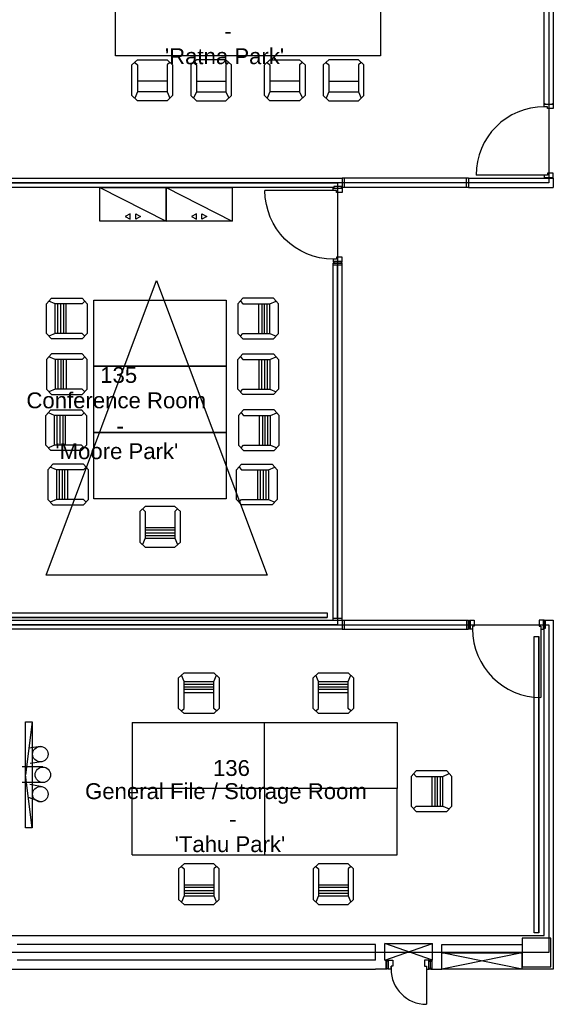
# Model space of a CAD drawing. Header units: millimetres. Extents: x 11314 to 117107, y -3618 to 64487.
# Tile 7 of 36: x 38478 to 45728, y 29243 to 42614. Entities that reach past the tile are written whole.
import ezdxf

# ---------------------------------------------------------------- set-up
doc = ezdxf.new("R2010")
doc.units = ezdxf.units.MM
doc.header["$MEASUREMENT"] = 0
doc.layers.get('0').update_dxf_attribs({"linetype": 'CONTINUOUS'})
for name, color, linetype in [('F-PROT-EQPM', 8, 'CONTINUOUS'), ('I-DOOR', 9, 'CONTINUOUS'), ('I-FURN-CONF', 9, 'CONTINUOUS'), ('I-GLAZ', 8, 'CONTINUOUS'), ('I-WALL', 8, 'CONTINUOUS'), ('PDF_Text', 7, 'CONTINUOUS'), ('S-COLS', 7, 'CONTINUOUS'), ('triLabelLayer', 7, 'CONTINUOUS'), ('triSpaceLayer', 7, 'CONTINUOUS')]:
    doc.layers.add(name, color=color, linetype=linetype)
doc.styles.add('FDC_ZONE', font='romans.shx', dxfattribs={"height": 500})
doc.styles.add('PDF Helvetica', font='Helvetica.ttf')

# ---------------------------------------------------------------- blocks, each defined once
blk = doc.blocks.new('I-930-125')
blk.add_line((984, -58), (984, -988))
for points in [[(20, -50), (-1, -50), (-1, 50), (20, 50)], [(20, -50), (-1, -50), (-1, 50), (20, 50)], [(1039, -50), (1018, -50), (1018, 50), (1039, 50)], [(1039, -50), (1018, -50), (1018, 50), (1039, 50)]]:
    blk.add_lwpolyline(points, close=True)
for points in [[(12, 54), (12, 62), (78, 62), (78, -18), (54, -18), (54, -62), (12, -62), (12, -54), (20, -54), (20, 54), (12, 54)], [(1026, 54), (1026, 62), (960, 62), (960, -18), (984, -18), (984, -62), (1026, -62), (1026, -54), (1018, -54), (1018, 54), (1026, 54)]]:
    blk.add_lwpolyline(points)
blk.add_arc((984, -57), 931, 180.0526, 270.009)
blk = doc.blocks.new('I-480-125')
blk.add_line((455, -120), (455, -600))
for points in [[(-67, -9), (-67, 0), (0, 0), (0, -80), (-25, -80), (-25, -125), (-67, -125), (-67, -116), (-58, -116), (-58, -9), (-67, -9)], [(-67, -9), (-67, 0), (0, 0), (0, -80), (-25, -80), (-25, -125), (-67, -125), (-67, -116), (-58, -116), (-58, -9), (-67, -9)], [(497, -9), (497, 0), (430, 0), (430, -80), (455, -80), (455, -125), (497, -125), (497, -116), (488, -116), (488, -9), (497, -9)], [(497, -9), (497, 0), (430, 0), (430, -80), (455, -80), (455, -125), (497, -125), (497, -116), (488, -116), (488, -9), (497, -9)]]:
    blk.add_lwpolyline(points)
for points in [[(-97.5, -112.5), (-58, -112.5), (-58, -12.5), (-97.5, -12.5)], [(-97.5, -112.5), (-58, -112.5), (-58, -12.5), (-97.5, -12.5)], [(-25, -120), (-25, -120), (-25, -80), (-25, -80)], [(-25, -120), (-25, -120), (-25, -80), (-25, -80)], [(-25, -120), (-25, -120), (-25, -80), (-25, -80)], [(-25, -120), (-25, -120), (-25, -80), (-25, -80)], [(527.5, -112.5), (488, -112.5), (488, -12.5), (527.5, -12.5)], [(527.5, -112.5), (488, -112.5), (488, -12.5), (527.5, -12.5)]]:
    blk.add_lwpolyline(points, close=True)
blk.add_arc((455, -120), 480, 180, 270)
blk = doc.blocks.new('CHAIR10')
for p, q in [((-201, 267), (-276, 198)), ((-276, 198), (-276, -218)), ((-201, 147), (-239, 233)), ((201, 267), (-201, 267)), ((-201, -218), (-201, 147)), ((201, 147), (-201, 147)), ((276, 198), (201, 267)), ((201, 147), (239, 233)), ((201, -218), (201, 147)), ((276, -218), (276, 198)), ((201, 111), (-201, 111)), ((201, 74), (-201, 74)), ((-201, 37), (201, 37)), ((201, 0), (-201, 0)), ((-276, -218), (-201, -286)), ((-239, -252), (-201, -218)), ((201, -286), (276, -218)), ((239, -252), (201, -218)), ((-201, -286), (201, -286))]:
    blk.add_line(p, q)
blk = doc.blocks.new('TEKSTOR1')
blk.add_line((-900, 0), (0, -457))
for points in [[(-900, -457), (-900, 0), (0, 0), (0, -457)], [(-554, -394), (-488, -432), (-488, -356)], [(-346, -394), (-412, -432), (-412, -356)]]:
    blk.add_lwpolyline(points, close=True)
blk = doc.blocks.new('A-INT-4$0$D930-125')
blk.add_line((-54.5, -57.5), (-54.5, -987.5))
for points in [[(-1026.5, 53.5), (-1026.5, 62.5), (-959.5, 62.5), (-959.5, -17.5), (-984.5, -17.5), (-984.5, -62.5), (-1026.5, -62.5), (-1026.5, -53.5), (-1017.5, -53.5), (-1017.5, 53.5), (-1026.5, 53.5)], [(-1026.5, 53.5), (-1026.5, 62.5), (-959.5, 62.5), (-959.5, -17.5), (-984.5, -17.5), (-984.5, -62.5), (-1026.5, -62.5), (-1026.5, -53.5), (-1017.5, -53.5), (-1017.5, 53.5), (-1026.5, 53.5)], [(-12.5, 53.5), (-12.5, 62.5), (-79.5, 62.5), (-79.5, -17.5), (-54.5, -17.5), (-54.5, -62.5), (-12.5, -62.5), (-12.5, -53.5), (-21.5, -53.5), (-21.5, 53.5), (-12.5, 53.5)], [(-12.5, 53.5), (-12.5, 62.5), (-79.5, 62.5), (-79.5, -17.5), (-54.5, -17.5), (-54.5, -62.5), (-12.5, -62.5), (-12.5, -53.5), (-21.5, -53.5), (-21.5, 53.5), (-12.5, 53.5)]]:
    blk.add_lwpolyline(points)
blk.add_arc((-54.5, -57.5), 930, 180, 270)
blk = doc.blocks.new('Cisco WPC Adam H.1.0- huidige situatie$0$I-FUR-3$0$CHAIR10')
for p, q in [((-201, 267), (-276, 198)), ((-276, 198), (-276, -218)), ((-201, 147), (-239, 233)), ((201, 267), (-201, 267)), ((-201, -218), (-201, 147)), ((201, 147), (-201, 147)), ((276, 198), (201, 267)), ((201, 147), (239, 233)), ((201, -218), (201, 147)), ((276, -218), (276, 198)), ((201, 0), (-201, 0)), ((-276, -218), (-201, -286)), ((-239, -252), (-201, -218)), ((201, -286), (276, -218)), ((239, -252), (201, -218)), ((-201, -286), (201, -286))]:
    blk.add_line(p, q)

msp = doc.modelspace()

# ---------------------------------------------------------------- linework, layer by layer
at = {"layer": 'F-PROT-EQPM'}
for p, q in [((44088, 29843), (43441, 30068)), ((43441, 29843), (44088, 30068))]:
    msp.add_line(p, q, dxfattribs=at)
msp.add_lwpolyline([(44213, 29943), (45302, 29943), (45302, 29718), (44213, 29718)], close=True, dxfattribs=at)
for points in [[(45303, 29943), (44213, 29718)], [(45303, 29718), (44213, 29943)]]:
    msp.add_lwpolyline(points, dxfattribs=at)
at = {"layer": 'I-FURN-CONF'}
for p, q in [((38558, 31640), (38558, 33080)), ((38558, 33080), (38648, 33080)), ((38648, 33080), (38558, 32360)), ((38648, 33080), (38648, 31640)), ((40005, 33072), (43605, 33072)), ((40005, 33072), (40005, 32172)), ((41805, 32172), (41805, 33072)), ((43605, 33072), (43605, 32172)), ((38759, 32745), (38603, 32720)), ((38774, 32537), (38618, 32512)), ((38792, 32466), (38512, 32466)), ((38648, 31640), (38558, 32360)), ((38792, 32255), (38512, 32255)), ((38759, 32202), (38615, 32227)), ((43605, 32172), (40005, 32172)), ((43605, 32172), (40005, 32172)), ((40005, 31272), (40005, 32172)), ((41805, 32172), (41805, 31272)), ((43605, 31272), (43605, 32172)), ((38759, 31991), (38598, 32051)), ((38648, 31640), (38558, 31640)), ((40005, 31272), (43605, 31272))]:
    msp.add_line(p, q, dxfattribs=at)
for points in [[(39779, 43921), (43379, 43921), (43379, 42121), (39779, 42121)], [(40338, 39071), (41838, 35071), (38838, 35071)], [(41285, 38807), (41285, 37907), (39485, 37907), (39485, 38807)], [(41285, 37907), (41285, 37007), (39485, 37007), (39485, 37907)], [(41285, 37007), (41285, 36107), (39485, 36107), (39485, 37007)]]:
    msp.add_lwpolyline(points, close=True, dxfattribs=at)
for points in [[(38219, 34495), (38219, 34495), (42654, 34495), (42654, 34495), (38219, 34495), (38219, 34557), (42654, 34557), (42654, 34495)], [(45529, 30213), (45529, 30213), (45529, 34237), (45529, 34237), (45529, 30213), (45467, 30213), (45467, 34237), (45529, 34237)]]:
    msp.add_lwpolyline(points, dxfattribs=at)
for centre in [(38759, 32640), (38792, 32360), (38759, 32097)]:
    msp.add_circle(centre, 105, dxfattribs=at)
at = {"layer": 'I-GLAZ'}
for p, q in [((44575, 40460), (42860, 40460)), ((42860, 40460), (42860, 40335)), ((42885, 40460), (42885, 40335)), ((44550, 40398), (42885, 40398)), ((44550, 40335), (44550, 40460)), ((44575, 40460), (44575, 40335)), ((44575, 40335), (42860, 40335)), ((42735, 34460), (42738, 39308)), ((42735, 39283), (42860, 39283)), ((42738, 39308), (42858, 39308)), ((42798, 34485), (42798, 39283)), ((42860, 34460), (42858, 39308)), ((42735, 34485), (42860, 34485)), ((42860, 34460), (44575, 34460)), ((42860, 34460), (42860, 34335)), ((42885, 34460), (42885, 34335)), ((42885, 34398), (44550, 34398)), ((44550, 34460), (44550, 34335)), ((44575, 34460), (44575, 34335)), ((42860, 34335), (44575, 34335))]:
    msp.add_line(p, q, dxfattribs=at)
at = {"layer": 'I-WALL'}
for p, q in [((45728, 44960), (45728, 41407)), ((45603, 41432), (45603, 44835)), ((38298, 40460), (42860, 40460)), ((44575, 40460), (45728, 40460)), ((45728, 40460), (45728, 40335)), ((42735, 40335), (38298, 40335)), ((44575, 40335), (45728, 40335)), ((38178, 34460), (42860, 34460)), ((42860, 34335), (38178, 34335)), ((43313, 30053), (38443, 30053)), ((43313, 29843), (43313, 30053)), ((43438, 29843), (43438, 30068)), ((43438, 30068), (44088, 30068)), ((44213, 30053), (45303, 30053)), ((44213, 29718), (44213, 30053)), ((43313, 29843), (38443, 29843)), ((43438, 29843), (43468, 29843)), ((43468, 29718), (43468, 29843)), ((44058, 29718), (44058, 29843)), ((44058, 29843), (44088, 29843)), ((38153, 29718), (43313, 29718)), ((43468, 29718), (43313, 29718)), ((45302, 29753), (45302, 29718))]:
    msp.add_line(p, q, dxfattribs=at)
for points in [[(38178, 30178), (45603, 30178), (45603, 34350), (45603, 34460), (45603, 34460), (45728, 34460), (45728, 29718), (45302, 29718)], [(43438, 30068), (44088, 30068)], [(44088, 29843), (44088, 30068)], [(44058, 29718), (44213, 29718)]]:
    msp.add_lwpolyline(points, dxfattribs=at)
at = {"layer": 'S-COLS'}
for p, q in [((45303, 30143), (45303, 29753)), ((45693, 30143), (45303, 30143)), ((45693, 29753), (45693, 30143)), ((45303, 29753), (45693, 29753))]:
    msp.add_line(p, q, dxfattribs=at)
at = {"layer": 'triSpaceLayer'}
for points in [[(38048, 40398), (38048, 44336), (38298, 44336), (38298, 44898), (45665, 44898), (45665, 40398), (38048, 40398)], [(38178, 37728), (38298, 37728), (38298, 39461), (38048, 39461), (38048, 40398), (42797, 40398), (42797, 34398), (38178, 34398), (38178, 37728)], [(38178, 34398), (45665, 34398), (45665, 29948), (38178, 29948), (38178, 34398)]]:
    msp.add_lwpolyline(points, close=True, dxfattribs=at)

# ---------------------------------------------------------------- block references
at = {"layer": 'I-DOOR', "rotation": 270}
msp.add_blockref('A-INT-4$0$D930-125', (45665, 40448), dxfattribs=at)
at = {"layer": 'I-DOOR', "xscale": -1, "rotation": 270}
msp.add_blockref('I-930-125', (42798, 39309), dxfattribs=at)
at = {"layer": 'I-DOOR'}
for name, p in [('I-930-125', (44576, 34398)), ('I-480-125', (43548, 29843))]:
    msp.add_blockref(name, p, dxfattribs=at)
at = {"layer": 'I-FURN-CONF', "xscale": -1, "zscale": -1, "rotation": 180}
msp.add_blockref('Cisco WPC Adam H.1.0- huidige situatie$0$I-FUR-3$0$CHAIR10', (40279, 41781), dxfattribs=at)
at = {"layer": 'I-FURN-CONF'}
for name, p, rotation in [('Cisco WPC Adam H.1.0- huidige situatie$0$I-FUR-3$0$CHAIR10', (41079, 41781), 180), ('Cisco WPC Adam H.1.0- huidige situatie$0$I-FUR-3$0$CHAIR10', (42879, 41781), 180), ('CHAIR10', (41729, 38554), 270.0000000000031), ('CHAIR10', (39109, 37798), 89.99999999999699), ('CHAIR10', (41738, 37038), 270.0000000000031), ('CHAIR10', (39127, 36300), 89.99999999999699), ('CHAIR10', (40385, 35718), 180), ('CHAIR10', (44082, 32136), 270), ('CHAIR10', (40913, 30864), 180.0000000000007), ('CHAIR10', (42739, 30864), 180.0000000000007)]:
    msp.add_blockref(name, p, dxfattribs=dict(at, rotation=rotation))
at = {"layer": 'I-FURN-CONF', "xscale": -1}
for name, p, rotation in [('Cisco WPC Adam H.1.0- huidige situatie$0$I-FUR-3$0$CHAIR10', (42079, 41781), 180), ('CHAIR10', (39109, 38554), 89.99999999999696), ('CHAIR10', (41729, 37798), 270.0000000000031), ('CHAIR10', (39100, 37038), 89.99999999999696), ('CHAIR10', (41711, 36300), 270.0000000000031), ('CHAIR10', (40913, 33479), 359.9999999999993), ('CHAIR10', (42739, 33479), 359.9999999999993)]:
    msp.add_blockref(name, p, dxfattribs=dict(at, rotation=rotation))
at = {"layer": 'I-FURN-CONF'}
for p in [(40466, 40335), (41366, 40335)]:
    msp.add_blockref('TEKSTOR1', p, dxfattribs=at)

# ---------------------------------------------------------------- texts
at = {"layer": 'PDF_Text', "attachment_point": 4, "style": 'PDF Helvetica'}
for s, insert, char_height in [('-', (41258, 42461), 215), ("'Ratna Park'", (40451, 42116), 215.33), ('135', (39572, 37788), 215.3), ('Conference Room', (38569, 37443), 215.33), ('-', (39793, 37098), 215), ("'Moore Park'", (38963, 36753), 215.33), ('136', (41104, 32450), 215.3), ('General File / Storage Room', (39366, 32105), 215.33), ('-', (41324, 31760), 215), ("'Tahu Park'", (40583, 31416), 215.33)]:
    msp.add_mtext(s, dxfattribs=dict(at, insert=insert, char_height=char_height))
at = {"layer": 'triLabelLayer', "color": 7, "char_height": 500, "attachment_point": 5, "style": 'FDC_ZONE'}
for insert in [(40423, 37398), (41922, 32173)]:
    msp.add_mtext('{\\fSansSerif;\\H0.01;}', dxfattribs=dict(at, insert=insert))

doc.saveas('drawing.dxf')
